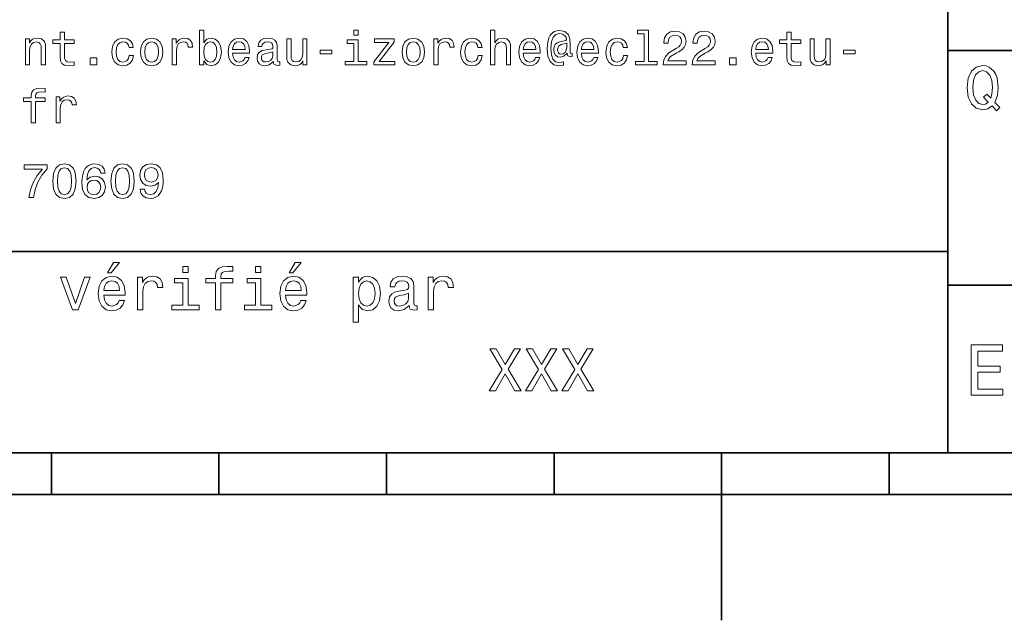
# Model space of a CAD drawing. Extents: x 0 to 527, y 0 to 210.
# Tile 2 of 8: x 107 to 165, y 0 to 36. Entities that reach past the tile are written whole.
import ezdxf

# ---------------------------------------------------------------- set-up
doc = ezdxf.new("R2010")
doc.units = 0

msp = doc.modelspace()

# ---------------------------------------------------------------- linework, layer by layer
at = {"color": 7, "lineweight": 35}
for p, q in [((162, 10), (162, 70)), ((162, 34), (287, 34)), ((97, 22), (162, 22)), ((162, 20), (287, 20)), ((10, 10), (287, 10)), ((97, 10), (287, 10)), ((98.5, 7.5), (198.5, 7.5))]:
    msp.add_line(p, q, dxfattribs=at)
at = {"color": 7, "lineweight": 35, "ltscale": 0.0625}
for p, q in [((108.5, 10), (108.5, 7.5)), ((118.5, 10), (118.5, 7.5)), ((128.5, 10), (128.5, 7.5)), ((138.5, 10), (138.5, 7.5)), ((158.5, 10), (158.5, 7.5))]:
    msp.add_line(p, q, dxfattribs=at)
at = {"color": 7, "lineweight": 35, "ltscale": 0.25}
msp.add_line((148.5, 10), (148.5, 0), dxfattribs=at)
at = {"color": 7, "lineweight": 13}
for points in [[(106.945244, 33.135445), (107.198845, 33.135445), (107.198845, 34.028816), (107.224785, 34.233429), (107.308357, 34.383282), (107.438042, 34.475502), (107.610954, 34.510086), (107.749283, 34.481266), (107.835739, 34.403458), (107.87896, 34.273773), (107.893372, 34.100861), (107.893372, 33.135445), (108.146973, 33.135445), (108.146973, 34.152737), (108.135445, 34.357346), (108.083572, 34.527374), (107.913544, 34.682995), (107.648415, 34.737751), (107.501442, 34.717579), (107.377518, 34.662823), (107.270889, 34.570602), (107.187317, 34.446682), (107.187317, 34.682995), (106.945244, 34.682995)], [(109.020172, 34.414982), (109.020172, 33.639767), (109.03746, 33.389046), (109.118156, 33.216137), (109.279541, 33.115273), (109.553314, 33.080688), (109.853027, 33.0951), (109.853027, 33.314117), (109.634003, 33.296829), (109.435158, 33.319881), (109.328529, 33.39193), (109.282417, 33.512966), (109.273773, 33.682995), (109.273773, 34.414982), (109.853027, 34.414982), (109.853027, 34.631123), (109.273773, 34.631123), (109.273773, 35.083572), (109.020172, 35.083572), (109.020172, 34.631123), (108.58213, 34.631123), (108.58213, 34.414982)], [(113.135445, 34.170029), (113.386169, 34.170029), (113.33429, 34.400574), (113.210373, 34.58213), (113.017288, 34.694523), (112.766571, 34.737751), (112.489914, 34.680115), (112.279541, 34.51873), (112.146973, 34.256481), (112.100861, 33.904896), (112.144089, 33.556194), (112.273773, 33.296829), (112.478386, 33.135445), (112.757927, 33.080688), (113.00576, 33.123917), (113.198845, 33.244953), (113.331413, 33.435158), (113.389046, 33.688759), (113.146973, 33.688759), (113.103745, 33.527374), (113.023056, 33.406338), (112.907776, 33.331409), (112.766571, 33.308353), (112.590775, 33.345818), (112.463974, 33.461094), (112.386169, 33.648415), (112.360229, 33.913544), (112.386169, 34.172909), (112.466858, 34.360229), (112.596542, 34.475502), (112.766571, 34.515846), (112.916428, 34.48991), (113.028816, 34.42363), (113.103745, 34.314117)], [(113.809799, 33.90778), (113.855904, 33.556194), (113.988472, 33.296829), (114.198845, 33.135445), (114.481262, 33.080688), (114.760803, 33.135445), (114.971176, 33.293945), (115.103745, 33.55331), (115.15274, 33.90778), (115.103745, 34.259365), (114.971176, 34.52161), (114.760803, 34.680115), (114.481262, 34.737751), (114.198845, 34.680115), (113.988472, 34.51873), (113.855904, 34.259365)], [(115.714691, 33.135445), (115.9683, 33.135445), (115.9683, 34.020172), (115.994232, 34.233429), (116.072044, 34.386166), (116.198845, 34.478386), (116.368874, 34.510086), (116.495674, 34.48991), (116.590775, 34.432274), (116.648415, 34.334293), (116.668587, 34.201729), (116.925072, 34.201729), (116.890488, 34.435158), (116.795387, 34.602303), (116.636887, 34.703167), (116.420746, 34.737751), (116.273773, 34.714695), (116.146973, 34.657059), (116.034576, 34.559074), (115.945244, 34.42651), (115.945244, 34.682995), (115.714691, 34.682995)], [(117.593658, 33.374638), (117.780975, 33.152737), (118.03746, 33.080688), (118.279541, 33.135445), (118.472626, 33.299709), (118.593658, 33.561958), (118.639771, 33.91066), (118.593658, 34.259365), (118.469742, 34.51873), (118.279541, 34.680115), (118.03746, 34.737751), (117.783859, 34.662823), (117.680115, 34.570602), (117.593658, 34.446682), (117.593658, 35.204609), (117.340057, 35.204609), (117.340057, 33.135445), (117.593658, 33.135445)], [(119.311241, 33.835732), (120.325645, 33.835732), (120.328529, 33.953888), (120.282425, 34.285301), (120.155617, 34.533138), (119.953888, 34.682995), (119.685883, 34.737751), (119.42363, 34.680115), (119.221901, 34.51873), (119.092216, 34.256481), (119.046112, 33.91066), (119.08934, 33.556194), (119.219017, 33.296829), (119.41787, 33.135445), (119.677231, 33.080688), (119.902016, 33.118153), (120.086456, 33.216137), (120.221901, 33.371758), (120.299713, 33.57925), (120.048988, 33.57925), (119.997116, 33.463974), (119.922188, 33.377518), (119.708931, 33.308353), (119.54467, 33.340057), (119.420746, 33.440922), (119.340057, 33.605186), (119.311241, 33.827087)], [(121.743515, 33.337173), (121.743515, 33.328529), (121.757927, 33.230545), (121.801155, 33.161381), (121.982712, 33.106625), (122.123917, 33.129681), (122.123917, 33.325645), (122.0634, 33.317001), (121.982712, 33.354465), (121.9683, 33.469738), (121.9683, 34.270893), (121.933716, 34.475502), (121.832855, 34.619595), (121.657059, 34.706051), (121.409225, 34.737751), (121.167145, 34.703167), (120.988472, 34.605186), (120.876083, 34.452446), (120.838615, 34.250717), (120.838615, 34.233429), (121.066284, 34.233429), (121.086456, 34.354465), (121.149857, 34.440922), (121.253601, 34.492794), (121.400574, 34.512966), (121.541786, 34.498558), (121.642654, 34.45533), (121.703171, 34.380402), (121.723343, 34.276653), (121.711815, 34.155617), (121.66571, 34.0951), (121.55043, 34.06628), (121.33429, 34.043224), (121.086456, 33.991352), (120.91066, 33.899132), (120.806915, 33.755043), (120.775215, 33.541786), (120.804031, 33.351582), (120.893372, 33.210373), (121.03746, 33.121037), (121.236313, 33.089336), (121.504318, 33.149853)], [(123.752167, 34.682995), (123.498558, 34.682995), (123.498558, 33.789623), (123.469742, 33.58213), (123.386169, 33.432274), (123.256485, 33.340057), (123.086456, 33.311237), (122.951012, 33.334293), (122.864555, 33.403458), (122.815567, 33.52161), (122.804031, 33.688759), (122.804031, 34.682995), (122.55043, 34.682995), (122.55043, 33.665703), (122.559082, 33.461094), (122.613831, 33.291065), (122.780983, 33.135445), (123.048996, 33.080688), (123.193085, 33.100864), (123.317001, 33.152737), (123.42363, 33.242073), (123.510086, 33.371758), (123.510086, 33.135445), (123.752167, 33.135445)], [(126.812683, 35.204609), (126.54467, 35.204609), (126.54467, 34.916424), (126.812683, 34.916424)], [(128.645538, 34.469738), (127.743515, 33.328529), (127.743515, 33.135445), (128.997116, 33.135445), (128.997116, 33.348701), (128.0634, 33.348701), (128.956772, 34.48703), (128.956772, 34.682995), (127.786743, 34.682995), (127.786743, 34.469738)], [(129.42363, 33.90778), (129.469742, 33.556194), (129.60231, 33.296829), (129.812683, 33.135445), (130.095108, 33.080688), (130.374634, 33.135445), (130.585022, 33.293945), (130.71759, 33.55331), (130.766571, 33.90778), (130.71759, 34.259365), (130.585022, 34.52161), (130.374634, 34.680115), (130.095108, 34.737751), (129.812683, 34.680115), (129.60231, 34.51873), (129.469742, 34.259365)], [(131.328537, 33.135445), (131.582138, 33.135445), (131.582138, 34.020172), (131.608078, 34.233429), (131.685883, 34.386166), (131.812683, 34.478386), (131.982712, 34.510086), (132.109512, 34.48991), (132.20462, 34.432274), (132.262253, 34.334293), (132.282425, 34.201729), (132.53891, 34.201729), (132.504333, 34.435158), (132.409225, 34.602303), (132.250732, 34.703167), (132.034576, 34.737751), (131.887604, 34.714695), (131.760803, 34.657059), (131.648422, 34.559074), (131.559082, 34.42651), (131.559082, 34.682995), (131.328537, 34.682995)], [(133.953888, 34.170029), (134.20462, 34.170029), (134.15274, 34.400574), (134.028824, 34.58213), (133.835739, 34.694523), (133.585022, 34.737751), (133.308365, 34.680115), (133.097992, 34.51873), (132.965424, 34.256481), (132.919312, 33.904896), (132.96254, 33.556194), (133.092224, 33.296829), (133.296829, 33.135445), (133.57637, 33.080688), (133.824219, 33.123917), (134.017303, 33.244953), (134.149857, 33.435158), (134.207489, 33.688759), (133.965424, 33.688759), (133.922195, 33.527374), (133.841507, 33.406338), (133.726227, 33.331409), (133.585022, 33.308353), (133.409225, 33.345818), (133.282425, 33.461094), (133.20462, 33.648415), (133.17868, 33.913544), (133.20462, 34.172909), (133.285309, 34.360229), (133.414993, 34.475502), (133.585022, 34.515846), (133.734879, 34.48991), (133.84726, 34.42363), (133.922195, 34.314117)], [(134.703171, 33.135445), (134.956772, 33.135445), (134.956772, 34.028816), (134.982712, 34.233429), (135.066284, 34.383282), (135.195969, 34.475502), (135.368881, 34.510086), (135.507202, 34.481266), (135.593658, 34.403458), (135.636902, 34.273773), (135.651306, 34.100861), (135.651306, 33.135445), (135.904907, 33.135445), (135.904907, 34.152737), (135.893372, 34.357346), (135.841507, 34.527374), (135.671478, 34.682995), (135.406342, 34.737751), (135.262253, 34.717579), (135.138336, 34.662823), (135.034592, 34.576366), (134.956772, 34.45821), (134.956772, 35.204609), (134.703171, 35.204609)], [(136.659943, 33.835732), (137.674362, 33.835732), (137.677246, 33.953888), (137.631134, 34.285301), (137.504333, 34.533138), (137.302597, 34.682995), (137.034592, 34.737751), (136.772339, 34.680115), (136.570618, 34.51873), (136.440933, 34.256481), (136.394821, 33.91066), (136.438049, 33.556194), (136.567734, 33.296829), (136.766571, 33.135445), (137.02594, 33.080688), (137.250732, 33.118153), (137.435165, 33.216137), (137.570618, 33.371758), (137.648422, 33.57925), (137.397705, 33.57925), (137.345825, 33.463974), (137.270905, 33.377518), (137.057648, 33.308353), (136.893372, 33.340057), (136.769455, 33.440922), (136.688766, 33.605186), (136.659943, 33.827087)], [(139.587906, 33.645531), (139.587906, 33.812679), (139.541794, 33.804031), (139.48703, 33.824203), (139.469742, 33.884724), (139.469742, 34.357346), (139.446686, 34.691639), (139.354477, 34.93948), (139.138336, 35.123917), (138.835739, 35.190201), (138.659943, 35.172909), (138.510101, 35.121037), (138.380402, 35.03458), (138.276672, 34.913544), (138.195969, 34.760803), (138.138336, 34.573486), (138.10376, 34.348701), (138.092224, 34.0951), (138.132568, 33.648415), (138.262253, 33.331409), (138.478394, 33.141209), (138.786743, 33.080688), (139.069168, 33.126801), (139.069168, 33.317001), (138.821335, 33.270893), (138.582138, 33.319881), (138.423645, 33.478386), (138.337189, 33.746395), (138.311249, 34.135445), (138.340057, 34.515846), (138.438049, 34.786743), (138.596542, 34.951008), (138.827087, 35.00576), (139.002884, 34.97406), (139.132568, 34.899132), (139.213257, 34.786743), (139.242081, 34.657059), (139.210388, 34.593658), (139.123932, 34.564838), (138.841507, 34.52161), (138.685883, 34.45821), (138.573486, 34.360229), (138.507202, 34.224781), (138.48703, 34.046108), (138.51297, 33.853024), (138.585022, 33.708931), (138.703171, 33.619595), (138.858795, 33.590775), (139.086456, 33.651295), (139.279541, 33.841496), (139.279541, 33.824203), (139.325653, 33.671467), (139.484161, 33.625359)], [(140.129684, 33.835732), (141.144104, 33.835732), (141.146973, 33.953888), (141.100876, 34.285301), (140.974075, 34.533138), (140.772339, 34.682995), (140.504333, 34.737751), (140.242081, 34.680115), (140.040344, 34.51873), (139.910675, 34.256481), (139.864563, 33.91066), (139.907791, 33.556194), (140.037476, 33.296829), (140.236313, 33.135445), (140.495682, 33.080688), (140.720459, 33.118153), (140.904907, 33.216137), (141.040344, 33.371758), (141.118164, 33.57925), (140.867447, 33.57925), (140.815567, 33.463974), (140.740631, 33.377518), (140.52739, 33.308353), (140.363113, 33.340057), (140.239197, 33.440922), (140.158508, 33.605186), (140.129684, 33.827087)], [(142.62825, 34.170029), (142.878967, 34.170029), (142.827087, 34.400574), (142.703186, 34.58213), (142.510101, 34.694523), (142.259369, 34.737751), (141.982712, 34.680115), (141.772339, 34.51873), (141.639771, 34.256481), (141.593658, 33.904896), (141.636902, 33.556194), (141.766571, 33.296829), (141.971191, 33.135445), (142.250732, 33.080688), (142.498566, 33.123917), (142.69165, 33.244953), (142.824219, 33.435158), (142.881851, 33.688759), (142.639771, 33.688759), (142.596558, 33.527374), (142.515854, 33.406338), (142.400589, 33.331409), (142.259369, 33.308353), (142.083588, 33.345818), (141.956787, 33.461094), (141.878967, 33.648415), (141.853027, 33.913544), (141.878967, 34.172909), (141.959656, 34.360229), (142.08934, 34.475502), (142.259369, 34.515846), (142.409225, 34.48991), (142.521622, 34.42363), (142.596558, 34.314117)], [(143.881851, 34.991352), (143.881851, 33.348701), (143.360229, 33.348701), (143.360229, 33.135445), (144.65419, 33.135445), (144.65419, 33.348701), (144.135452, 33.348701), (144.135452, 35.204609), (143.484161, 35.204609), (143.484161, 34.991352)], [(145.005768, 33.135445), (146.380417, 33.135445), (146.380417, 33.383282), (145.293961, 33.383282), (145.354477, 33.51873), (145.458221, 33.631123), (145.778107, 33.835732), (145.948135, 33.922188), (146.138336, 34.046108), (146.273788, 34.190201), (146.351593, 34.360229), (146.380417, 34.55331), (146.331421, 34.795387), (146.195969, 34.985588), (145.98848, 35.106625), (145.720474, 35.149853), (145.443817, 35.100861), (145.233429, 34.965416), (145.097992, 34.749279), (145.05188, 34.463974), (145.05188, 34.42363), (145.314133, 34.42363), (145.314133, 34.446682), (145.340057, 34.642651), (145.417877, 34.786743), (145.541794, 34.87896), (145.706055, 34.91066), (145.873199, 34.881844), (145.997131, 34.809795), (146.07782, 34.697403), (146.106628, 34.556194), (146.086456, 34.42363), (146.031708, 34.311237), (145.939484, 34.213253), (145.812683, 34.126801), (145.642654, 34.03458), (145.360229, 33.855907), (145.161392, 33.665703), (145.043243, 33.435158), (145.005768, 33.144089)], [(146.740646, 33.135445), (148.11528, 33.135445), (148.11528, 33.383282), (147.028824, 33.383282), (147.089355, 33.51873), (147.193085, 33.631123), (147.51297, 33.835732), (147.683014, 33.922188), (147.873199, 34.046108), (148.008652, 34.190201), (148.086456, 34.360229), (148.11528, 34.55331), (148.066284, 34.795387), (147.930847, 34.985588), (147.723358, 35.106625), (147.455338, 35.149853), (147.17868, 35.100861), (146.968307, 34.965416), (146.832855, 34.749279), (146.786743, 34.463974), (146.786743, 34.42363), (147.048996, 34.42363), (147.048996, 34.446682), (147.074936, 34.642651), (147.15274, 34.786743), (147.276672, 34.87896), (147.440933, 34.91066), (147.608078, 34.881844), (147.731995, 34.809795), (147.812683, 34.697403), (147.841507, 34.556194), (147.821335, 34.42363), (147.766571, 34.311237), (147.674362, 34.213253), (147.547562, 34.126801), (147.377533, 34.03458), (147.095108, 33.855907), (146.896271, 33.665703), (146.778107, 33.435158), (146.740646, 33.144089)], [(150.53891, 33.835732), (151.553329, 33.835732), (151.556213, 33.953888), (151.510101, 34.285301), (151.383301, 34.533138), (151.181564, 34.682995), (150.913559, 34.737751), (150.651306, 34.680115), (150.449585, 34.51873), (150.319901, 34.256481), (150.273788, 33.91066), (150.317017, 33.556194), (150.446701, 33.296829), (150.645538, 33.135445), (150.904907, 33.080688), (151.1297, 33.118153), (151.314133, 33.216137), (151.449585, 33.371758), (151.52739, 33.57925), (151.276672, 33.57925), (151.224792, 33.463974), (151.149872, 33.377518), (150.936615, 33.308353), (150.772339, 33.340057), (150.648422, 33.440922), (150.567734, 33.605186), (150.53891, 33.827087)], [(152.391937, 34.414982), (152.391937, 33.639767), (152.409241, 33.389046), (152.489929, 33.216137), (152.651306, 33.115273), (152.925079, 33.080688), (153.224792, 33.0951), (153.224792, 33.314117), (153.005768, 33.296829), (152.806931, 33.319881), (152.700302, 33.39193), (152.65419, 33.512966), (152.645538, 33.682995), (152.645538, 34.414982), (153.224792, 34.414982), (153.224792, 34.631123), (152.645538, 34.631123), (152.645538, 35.083572), (152.391937, 35.083572), (152.391937, 34.631123), (151.953903, 34.631123), (151.953903, 34.414982)], [(154.979843, 34.682995), (154.726227, 34.682995), (154.726227, 33.789623), (154.697418, 33.58213), (154.613846, 33.432274), (154.484161, 33.340057), (154.314133, 33.311237), (154.17868, 33.334293), (154.092224, 33.403458), (154.043243, 33.52161), (154.031708, 33.688759), (154.031708, 34.682995), (153.778107, 34.682995), (153.778107, 33.665703), (153.786758, 33.461094), (153.841507, 33.291065), (154.008652, 33.135445), (154.276672, 33.080688), (154.420761, 33.100864), (154.544678, 33.152737), (154.651306, 33.242073), (154.737762, 33.371758), (154.737762, 33.135445), (154.979843, 33.135445)], [(114.06916, 33.91066), (114.0951, 34.170029), (114.175789, 34.357346), (114.305473, 34.472622), (114.481262, 34.512966), (114.654175, 34.472622), (114.783859, 34.360229), (114.864548, 34.170029), (114.893372, 33.91066), (114.864548, 33.648415), (114.783859, 33.45821), (114.654175, 33.342937), (114.481262, 33.305473), (114.305473, 33.342937), (114.175789, 33.45821), (114.0951, 33.648415)], [(118.380402, 33.91066), (118.351585, 33.651295), (118.273773, 33.461094), (118.149857, 33.345818), (117.994232, 33.308353), (117.824203, 33.345818), (117.700287, 33.461094), (117.622475, 33.648415), (117.596542, 33.91066), (117.622475, 34.170029), (117.700287, 34.357346), (117.824203, 34.469738), (117.994232, 34.510086), (118.149857, 34.469738), (118.273773, 34.354465), (118.351585, 34.167145)], [(119.311241, 34.048988), (119.342941, 34.247837), (119.420746, 34.39481), (119.538902, 34.484146), (119.694527, 34.515846), (119.84726, 34.484146), (119.965416, 34.39481), (120.03746, 34.247837), (120.0634, 34.048988)], [(126.804039, 33.348701), (126.804039, 34.631123), (126.15274, 34.631123), (126.15274, 34.414982), (126.55043, 34.414982), (126.55043, 33.348701), (126.0317, 33.348701), (126.0317, 33.135445), (127.328529, 33.135445), (127.328529, 33.348701)], [(129.682999, 33.91066), (129.708939, 34.170029), (129.789627, 34.357346), (129.919312, 34.472622), (130.095108, 34.512966), (130.268005, 34.472622), (130.397705, 34.360229), (130.478394, 34.170029), (130.507202, 33.91066), (130.478394, 33.648415), (130.397705, 33.45821), (130.268005, 33.342937), (130.095108, 33.305473), (129.919312, 33.342937), (129.789627, 33.45821), (129.708939, 33.648415)], [(136.659943, 34.048988), (136.69165, 34.247837), (136.769455, 34.39481), (136.887619, 34.484146), (137.043228, 34.515846), (137.195969, 34.484146), (137.314117, 34.39481), (137.386169, 34.247837), (137.412109, 34.048988)], [(139.253601, 34.190201), (139.224792, 34.011524), (139.15274, 33.884724), (139.043228, 33.806915), (138.913544, 33.783859), (138.824219, 33.798267), (138.760818, 33.850143), (138.720459, 33.936596), (138.708939, 34.057636), (138.757935, 34.256481), (138.925079, 34.360229), (139.253601, 34.440922)], [(140.129684, 34.048988), (140.161392, 34.247837), (140.239197, 34.39481), (140.357361, 34.484146), (140.51297, 34.515846), (140.66571, 34.484146), (140.783875, 34.39481), (140.855911, 34.247837), (140.881851, 34.048988)], [(150.53891, 34.048988), (150.570618, 34.247837), (150.648422, 34.39481), (150.766586, 34.484146), (150.922195, 34.515846), (151.074936, 34.484146), (151.193085, 34.39481), (151.265137, 34.247837), (151.291077, 34.048988)], [(110.812683, 33.135445), (111.210373, 33.135445), (111.210373, 33.564838), (110.812683, 33.564838)], [(121.714699, 33.677231), (121.680115, 33.527374), (121.587898, 33.412102), (121.44957, 33.337173), (121.279541, 33.311237), (121.170029, 33.325645), (121.092216, 33.371758), (121.043228, 33.452446), (121.028816, 33.564838), (121.040344, 33.665703), (121.086456, 33.737751), (121.270889, 33.818443), (121.504318, 33.853024), (121.714699, 33.922188)], [(124.541786, 33.795387), (125.239197, 33.795387), (125.239197, 34.023052), (124.541786, 34.023052)], [(148.979828, 33.135445), (149.377533, 33.135445), (149.377533, 33.564838), (148.979828, 33.564838)], [(155.76947, 33.795387), (156.466873, 33.795387), (156.466873, 34.023052), (155.76947, 34.023052)], [(164.642654, 30.685879), (164.916428, 30.401297), (165.107346, 30.592218), (164.811966, 30.894812), (164.963257, 31.305475), (165.010086, 31.780979), (164.941635, 32.339336), (164.862396, 32.56628), (164.757919, 32.753601), (164.46254, 33.009365), (164.282425, 33.074207), (164.08429, 33.099422), (163.702454, 33.009365), (163.41066, 32.757202), (163.223343, 32.342937), (163.158508, 31.780979), (163.223343, 31.219019), (163.407059, 30.804754), (163.698853, 30.54899), (164.08429, 30.462536), (164.39769, 30.520172)], [(164.41571, 30.916426), (164.260803, 30.801151), (164.08429, 30.765129), (163.850143, 30.829971), (163.666428, 31.024494), (163.543945, 31.341497), (163.504318, 31.780979), (163.543945, 32.216858), (163.662827, 32.537464), (163.846542, 32.731987), (164.08429, 32.80043), (164.318451, 32.731987), (164.502167, 32.533859), (164.621033, 32.213257), (164.664261, 31.780979), (164.631851, 31.40634), (164.5634, 31.150576), (164.329254, 31.395533), (164.13472, 31.211815)], [(107.296829, 30.959652), (107.296829, 29.680113), (107.55043, 29.680113), (107.55043, 30.959652), (108.126801, 30.959652), (108.126801, 31.175791), (107.55043, 31.175791), (107.55043, 31.270891), (107.570602, 31.386166), (107.636887, 31.463974), (107.749283, 31.510084), (107.91066, 31.527374), (108.126801, 31.515848), (108.126801, 31.734867), (107.853027, 31.749277), (107.605186, 31.723341), (107.432274, 31.645531), (107.328529, 31.510084), (107.296829, 31.317001), (107.296829, 31.175791), (106.832855, 31.175791), (106.832855, 30.959652)], [(108.775215, 29.680113), (109.028816, 29.680113), (109.028816, 30.564838), (109.054756, 30.778095), (109.132568, 30.930834), (109.259369, 31.023052), (109.429398, 31.054752), (109.556198, 31.03458), (109.651299, 30.976942), (109.708931, 30.87896), (109.729103, 30.746395), (109.985588, 30.746395), (109.951012, 30.979824), (109.855911, 31.146971), (109.697403, 31.247837), (109.48127, 31.282417), (109.33429, 31.259363), (109.207489, 31.201727), (109.0951, 31.103745), (109.00576, 30.97118), (109.00576, 31.227663), (108.775215, 31.227663)], [(107.141212, 25.224785), (107.432274, 25.224785), (107.527374, 25.700289), (107.694527, 26.144093), (107.930832, 26.556196), (108.239197, 26.942364), (108.239197, 27.181557), (106.867432, 27.181557), (106.867432, 26.91931), (107.96254, 26.91931), (107.645531, 26.53026), (107.406342, 26.12392), (107.239197, 25.691643)], [(108.58213, 26.201731), (108.625359, 25.749281), (108.760803, 25.426514), (108.976944, 25.230549), (109.276657, 25.167149), (109.573486, 25.230549), (109.789627, 25.426514), (109.922188, 25.749281), (109.9683, 26.201731), (109.922188, 26.651299), (109.867432, 26.829971), (109.789627, 26.976946), (109.573486, 27.172913), (109.276657, 27.239193), (108.976944, 27.172913), (108.760803, 26.974064), (108.625359, 26.651299)], [(111.703171, 26.685881), (111.648415, 26.91931), (111.521614, 27.09222), (111.325645, 27.201731), (111.072044, 27.239193), (110.902016, 27.219021), (110.755043, 27.164267), (110.625359, 27.074928), (110.515846, 26.948128), (110.429398, 26.789627), (110.365997, 26.596542), (110.325645, 26.368877), (110.314117, 26.112392), (110.360229, 25.703171), (110.501442, 25.406342), (110.729103, 25.227667), (111.040344, 25.167149), (111.319885, 25.219021), (111.533142, 25.354467), (111.671471, 25.567724), (111.720459, 25.838617), (111.671471, 26.112392), (111.538902, 26.322767), (111.33429, 26.455332), (111.080688, 26.501442), (110.806915, 26.443806), (110.602303, 26.279539), (110.645531, 26.596542), (110.737755, 26.824209), (110.87896, 26.959656), (111.074928, 27.005764), (111.219017, 26.98271), (111.328529, 26.922192), (111.400574, 26.821327), (111.438042, 26.685881)], [(112.051872, 26.201731), (112.0951, 25.749281), (112.230545, 25.426514), (112.446686, 25.230549), (112.746399, 25.167149), (113.043228, 25.230549), (113.259369, 25.426514), (113.39193, 25.749281), (113.438042, 26.201731), (113.39193, 26.651299), (113.337173, 26.829971), (113.259369, 26.976946), (113.043228, 27.172913), (112.746399, 27.239193), (112.446686, 27.172913), (112.230545, 26.974064), (112.0951, 26.651299)], [(113.789627, 25.720463), (113.832855, 25.492796), (113.956772, 25.317003), (114.15274, 25.207495), (114.412102, 25.167149), (114.58213, 25.187321), (114.734871, 25.239195), (114.864548, 25.328531), (114.97406, 25.455332), (115.060516, 25.613834), (115.123917, 25.809799), (115.161385, 26.034584), (115.175789, 26.293949), (115.126801, 26.700289), (114.985588, 26.99712), (114.760803, 27.175793), (114.452446, 27.239193), (114.170029, 27.187321), (113.956772, 27.048992), (113.818443, 26.835735), (113.772331, 26.567724), (113.818443, 26.291067), (113.953888, 26.080692), (114.155617, 25.948128), (114.412102, 25.9049), (114.682999, 25.959656), (114.887604, 26.126802), (114.841499, 25.806917), (114.749283, 25.579252), (114.60807, 25.443806), (114.414986, 25.400578), (114.265129, 25.42075), (114.155617, 25.48415), (114.083572, 25.585016), (114.054756, 25.720463)], [(108.858788, 26.201731), (108.881844, 26.550434), (108.953888, 26.801153), (109.083572, 26.948128), (109.276657, 27), (109.466858, 26.948128), (109.596542, 26.801153), (109.668587, 26.550434), (109.691643, 26.201731), (109.668587, 25.850145), (109.596542, 25.599424), (109.466858, 25.45245), (109.276657, 25.40346), (109.083572, 25.45245), (108.953888, 25.599424), (108.881844, 25.850145)], [(112.328529, 26.201731), (112.351585, 26.550434), (112.42363, 26.801153), (112.553314, 26.948128), (112.746399, 27), (112.9366, 26.948128), (113.066284, 26.801153), (113.138329, 26.550434), (113.161385, 26.201731), (113.138329, 25.850145), (113.066284, 25.599424), (112.9366, 25.45245), (112.746399, 25.40346), (112.553314, 25.45245), (112.42363, 25.599424), (112.351585, 25.850145)], [(114.051872, 26.570606), (114.080688, 26.749281), (114.161385, 26.890491), (114.288185, 26.979828), (114.452446, 27.011528), (114.622475, 26.979828), (114.752159, 26.890491), (114.832855, 26.752163), (114.864548, 26.573488), (114.832855, 26.391932), (114.752159, 26.256485), (114.619598, 26.172913), (114.443802, 26.144093), (114.285301, 26.172913), (114.161385, 26.256485), (114.080688, 26.38905)], [(111.440918, 25.835735), (111.409225, 25.654181), (111.328529, 25.515852), (111.198845, 25.423632), (111.03746, 25.394814), (110.867432, 25.423632), (110.737755, 25.51297), (110.654175, 25.651299), (110.628242, 25.832853), (110.657059, 26.011528), (110.737755, 26.146975), (110.870316, 26.233431), (111.048988, 26.265131), (111.204613, 26.233431), (111.328529, 26.149857), (111.409225, 26.01441)], [(111.84726, 20.728386), (112.059799, 20.728386), (112.560516, 21.340778), (112.207489, 21.340778)], [(122.690201, 20.728386), (122.90274, 20.728386), (123.403458, 21.340778), (123.05043, 21.340778)], [(116.667145, 21.117435), (116.33213, 21.117435), (116.33213, 20.757204), (116.667145, 20.757204)], [(118.295387, 20.130404), (118.295387, 18.530979), (118.612396, 18.530979), (118.612396, 20.130404), (119.332855, 20.130404), (119.332855, 20.400576), (118.612396, 20.400576), (118.612396, 20.519451), (118.637611, 20.663544), (118.720459, 20.760807), (118.860954, 20.818443), (119.062683, 20.840057), (119.332855, 20.825647), (119.332855, 21.099422), (118.990631, 21.117435), (118.680832, 21.085014), (118.464699, 20.987751), (118.335014, 20.818443), (118.295387, 20.577089), (118.295387, 20.400576), (117.715424, 20.400576), (117.715424, 20.130404)], [(121.004326, 21.117435), (120.669312, 21.117435), (120.669312, 20.757204), (121.004326, 20.757204)], [(109.761528, 18.530979), (110.096542, 18.530979), (110.802597, 20.465418), (110.474785, 20.465418), (109.930832, 18.905619), (109.376083, 20.465418), (109.04467, 20.465418)], [(111.627518, 19.40634), (112.895531, 19.40634), (112.899132, 19.554033), (112.841499, 19.9683), (112.682999, 20.278097), (112.430832, 20.465418), (112.095825, 20.533861), (111.768013, 20.461815), (111.515854, 20.260086), (111.353745, 19.932276), (111.296112, 19.5), (111.350143, 19.056915), (111.512245, 18.732708), (111.760803, 18.530979), (112.085014, 18.462536), (112.365997, 18.509365), (112.596542, 18.631844), (112.765854, 18.826368), (112.863113, 19.085733), (112.549713, 19.085733), (112.484871, 18.941643), (112.391212, 18.833572), (112.124641, 18.747118), (111.919312, 18.786743), (111.764412, 18.912823), (111.663544, 19.118155), (111.627518, 19.395533)], [(111.627518, 19.672911), (111.667145, 19.921469), (111.764412, 20.105186), (111.912102, 20.216858), (112.106628, 20.256483), (112.297546, 20.216858), (112.445244, 20.105186), (112.535301, 19.921469), (112.567726, 19.672911)], [(113.637604, 18.530979), (113.954613, 18.530979), (113.954613, 19.636887), (113.98703, 19.903458), (114.08429, 20.094379), (114.242798, 20.209654), (114.45533, 20.249279), (114.613831, 20.224062), (114.732712, 20.152016), (114.804756, 20.029537), (114.829971, 19.863832), (115.150574, 19.863832), (115.107346, 20.155619), (114.988472, 20.364553), (114.790344, 20.490633), (114.520172, 20.533861), (114.336456, 20.505043), (114.177956, 20.432997), (114.03746, 20.310518), (113.925789, 20.144812), (113.925789, 20.465418), (113.637604, 20.465418)], [(116.656342, 18.79755), (116.656342, 20.400576), (115.842216, 20.400576), (115.842216, 20.130404), (116.33934, 20.130404), (116.33934, 18.79755), (115.690918, 18.79755), (115.690918, 18.530979), (117.311958, 18.530979), (117.311958, 18.79755)], [(120.993515, 18.79755), (120.993515, 20.400576), (120.179398, 20.400576), (120.179398, 20.130404), (120.676514, 20.130404), (120.676514, 18.79755), (120.028099, 18.79755), (120.028099, 18.530979), (121.649139, 18.530979), (121.649139, 18.79755)], [(122.470459, 19.40634), (123.73848, 19.40634), (123.742081, 19.554033), (123.684441, 19.9683), (123.52594, 20.278097), (123.273773, 20.465418), (122.938766, 20.533861), (122.610954, 20.461815), (122.358795, 20.260086), (122.196686, 19.932276), (122.139053, 19.5), (122.193085, 19.056915), (122.355194, 18.732708), (122.603745, 18.530979), (122.927956, 18.462536), (123.208939, 18.509365), (123.439484, 18.631844), (123.608795, 18.826368), (123.706055, 19.085733), (123.392654, 19.085733), (123.327812, 18.941643), (123.234154, 18.833572), (122.967583, 18.747118), (122.762253, 18.786743), (122.607353, 18.912823), (122.506485, 19.118155), (122.470459, 19.395533)], [(122.470459, 19.672911), (122.510086, 19.921469), (122.607353, 20.105186), (122.755043, 20.216858), (122.94957, 20.256483), (123.140488, 20.216858), (123.288185, 20.105186), (123.378242, 19.921469), (123.410667, 19.672911)], [(126.829254, 20.166426), (126.829254, 20.465418), (126.512253, 20.465418), (126.512253, 17.7817), (126.829254, 17.7817), (126.829254, 18.826368), (126.940926, 18.657061), (127.067009, 18.545389), (127.38401, 18.462536), (127.6866, 18.530979), (127.924355, 18.736311), (128.079254, 19.060518), (128.136887, 19.5), (128.079254, 19.935879), (127.924355, 20.260086), (127.6866, 20.461815), (127.38401, 20.533861), (127.211098, 20.512247), (127.0634, 20.443804), (126.937325, 20.328529)], [(127.329971, 18.747118), (127.117439, 18.793947), (126.96254, 18.93804), (126.86528, 19.17219), (126.832855, 19.5), (126.86528, 19.824207), (126.96254, 20.058357), (127.117439, 20.198847), (127.329971, 20.249279), (127.524498, 20.198847), (127.679398, 20.054754), (127.776657, 19.820604), (127.812683, 19.5), (127.776657, 19.175793), (127.679398, 18.93804), (127.524498, 18.793947)], [(129.847992, 18.78314), (129.847992, 18.772333), (129.865997, 18.649855), (129.920029, 18.5634), (130.146973, 18.494957), (130.323486, 18.523775), (130.323486, 18.768732), (130.247849, 18.757925), (130.146973, 18.804754), (130.128967, 18.948847), (130.128967, 19.950287), (130.085739, 20.206051), (129.959656, 20.386166), (129.739914, 20.494236), (129.430115, 20.533861), (129.127533, 20.490633), (128.904175, 20.368155), (128.763687, 20.177233), (128.716858, 19.925072), (128.716858, 19.903458), (129.00145, 19.903458), (129.026657, 20.054754), (129.105911, 20.162823), (129.235596, 20.227665), (129.419312, 20.252882), (129.595825, 20.234869), (129.721909, 20.180836), (129.797562, 20.087175), (129.822769, 19.957493), (129.808365, 19.806194), (129.750732, 19.730547), (129.606628, 19.694523), (129.336456, 19.665705), (129.026657, 19.600864), (128.806915, 19.48559), (128.677246, 19.305475), (128.637619, 19.038904), (128.67363, 18.801151), (128.785309, 18.62464), (128.965424, 18.512968), (129.213989, 18.473343), (129.548996, 18.54899)], [(130.986313, 18.530979), (131.303314, 18.530979), (131.303314, 19.636887), (131.335739, 19.903458), (131.432999, 20.094379), (131.591507, 20.209654), (131.804047, 20.249279), (131.96254, 20.224062), (132.081421, 20.152016), (132.153473, 20.029537), (132.17868, 19.863832), (132.499283, 19.863832), (132.456055, 20.155619), (132.337189, 20.364553), (132.139053, 20.490633), (131.868881, 20.533861), (131.685165, 20.505043), (131.526657, 20.432997), (131.386169, 20.310518), (131.274506, 20.144812), (131.274506, 20.465418), (130.986313, 20.465418)], [(129.811966, 19.208212), (129.768738, 19.020893), (129.653458, 18.876801), (129.48056, 18.78314), (129.268021, 18.750719), (129.131134, 18.768732), (129.033875, 18.826368), (128.972626, 18.927233), (128.95462, 19.067722), (128.969025, 19.193804), (129.026657, 19.283861), (129.257202, 19.384726), (129.548996, 19.427954), (129.811966, 19.514408)], [(134.623917, 13.690562), (135.002151, 13.690562), (135.574921, 14.70281), (136.158493, 13.690562), (136.540344, 13.690562), (135.758636, 14.976585), (136.500717, 16.194164), (136.136887, 16.194164), (135.585724, 15.268372), (135.04538, 16.194164), (134.667145, 16.194164), (135.405609, 14.972983)], [(136.792496, 13.690562), (137.170746, 13.690562), (137.743515, 14.70281), (138.327087, 13.690562), (138.708923, 13.690562), (137.927231, 14.976585), (138.669312, 16.194164), (138.305466, 16.194164), (137.754318, 15.268372), (137.213974, 16.194164), (136.835724, 16.194164), (137.574203, 14.972983)], [(138.96109, 13.690562), (139.33934, 13.690562), (139.912094, 14.70281), (140.495667, 13.690562), (140.877518, 13.690562), (140.09581, 14.976585), (140.837891, 16.194164), (140.47406, 16.194164), (139.922913, 15.268372), (139.382568, 16.194164), (139.004318, 16.194164), (139.742798, 14.972983)], [(163.393372, 13.428675), (165.295395, 13.428675), (165.295395, 13.791787), (163.791061, 13.791787), (163.791061, 14.807637), (165.131119, 14.807637), (165.131119, 15.166427), (163.791061, 15.166427), (163.791061, 16.065563), (165.260803, 16.065563), (165.260803, 16.428675), (163.393372, 16.428675)]]:
    msp.add_lwpolyline(points, close=True, dxfattribs=at)

doc.saveas('drawing.dxf')
